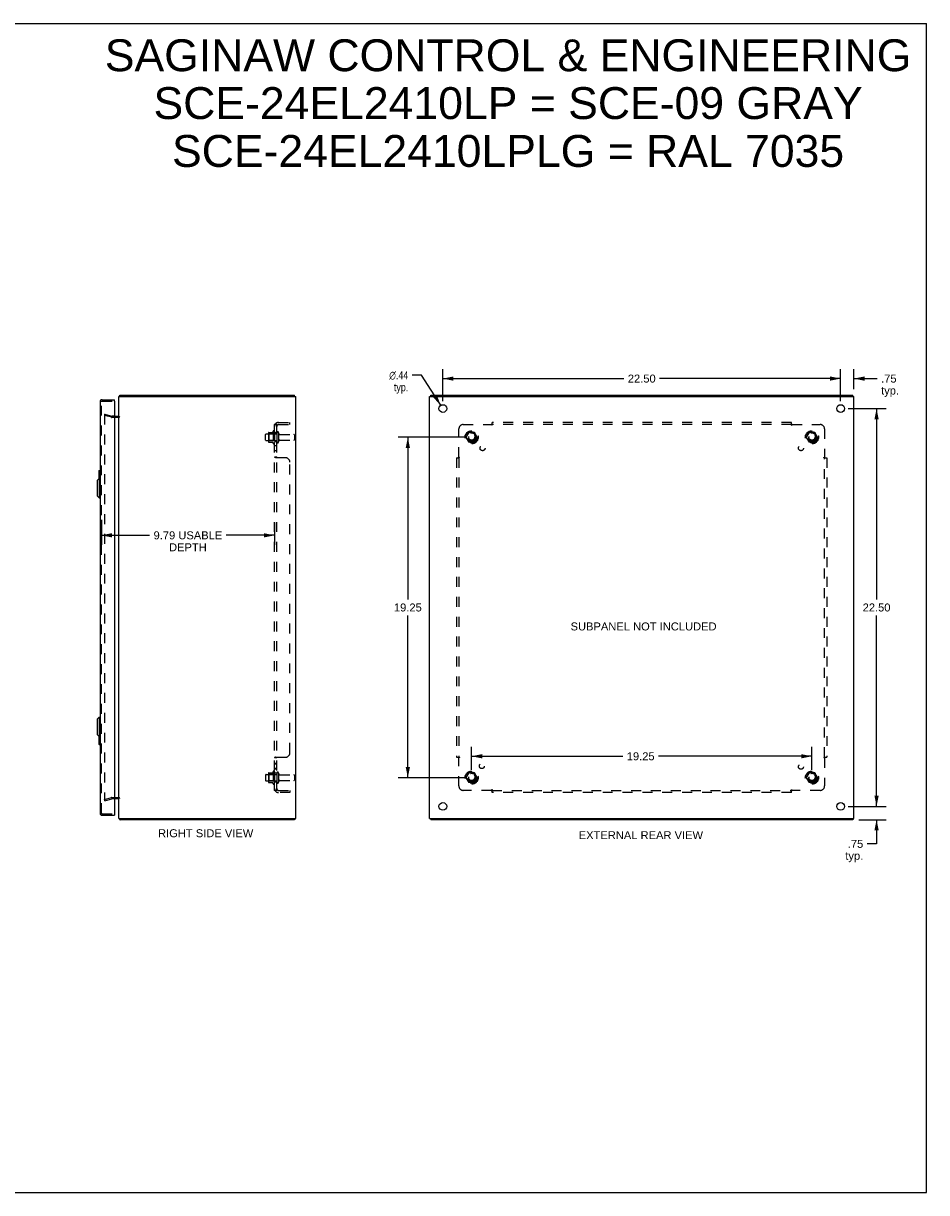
# Model space of a CAD drawing. Header units: inches. Extents: x 0 to 102, y 0 to 66.
# Tile 4 of 4: x 51 to 102, y 0 to 66. Entities that reach past the tile are written whole.
import ezdxf

# ---------------------------------------------------------------- set-up
doc = ezdxf.new("R2010")
doc.units = ezdxf.units.IN
doc.header["$LTSCALE"] = 5.620219
doc.header["$MEASUREMENT"] = 0
doc.linetypes.add('HIDDEN', pattern=[0.2, 0.1, -0.1])
doc.layers.get('0').update_dxf_attribs({"linetype": 'CONTINUOUS'})
for name, color, linetype in [('DEFAULT_2', 8, 'HIDDEN'), ('DIMENSIONS', 7, 'CONTINUOUS'), ('DOOR_ASSEMBLY', 7, 'CONTINUOUS'), ('SUBPANEL', 7, 'CONTINUOUS')]:
    doc.layers.add(name, color=color, linetype=linetype)
doc.styles.get("Standard").update_dxf_attribs({"font": 'arial.ttf'})
doc.styles.add('TEXTSTYLE_1', font='gdt', dxfattribs={"width": 0.8})
doc.dimstyles.new('DIMSTYLE_1', dxfattribs={"dimtxt": 0.45082, "dimasz": 0.601093, "dimexe": 0.09, "dimexo": 0.07, "dimgap": 0.0375, "dimtad": 0, "dimtih": 1, "dimtoh": 1, "dimzin": 4, "dimdsep": 46, "dimtxsty": 'Standard', "dimblk": '_FILLED', "dimblk1": '_FILLED', "dimblk2": '_FILLED', "dimcen": 0.09, "dimadec": 3, "dimazin": 1, "dimtfac": 1, "dimtdec": 3, "dimtofl": 0, "dimtmove": 0, "dimatfit": 3, "dimldrblk": '_FILLED', "dimfxl": 0, "dimtolj": 1, "dimtzin": 4, "dimarcsym": 0})
doc.dimstyles.new('DIMSTYLE_2', dxfattribs={"dimtxt": 0.45082, "dimasz": 0.601093, "dimexe": 0.09, "dimexo": 0.07, "dimgap": 0.09, "dimtad": 0, "dimtih": 1, "dimtoh": 1, "dimzin": 4, "dimdsep": 46, "dimtxsty": 'Standard', "dimblk": '_FILLED', "dimblk1": '_FILLED', "dimblk2": '_FILLED', "dimcen": 0.09, "dimadec": 3, "dimazin": 1, "dimtfac": 1, "dimtdec": 3, "dimtofl": 0, "dimtmove": 0, "dimatfit": 1, "dimldrblk": '_FILLED', "dimfxl": 0, "dimtolj": 1, "dimtzin": 4, "dimarcsym": 0})

# ---------------------------------------------------------------- blocks, each defined once
blk = doc.blocks.new('_FILLED')
at = {"color": 0, "linetype": 'ByBlock'}
blk.add_solid([(0, 0), (-1, 0.2), (-1, -0.2)], dxfattribs=at)
blk = doc.blocks.new('*D6')
at = {"layer": 'DIMENSIONS', "color": 2, "linetype": 'Continuous'}
for p, q in [((55.503, 38.052), (55.503, 36.629)), ((65.296, 37.9), (65.296, 36.629)), ((55.503, 37.17), (58.234, 37.17)), ((65.296, 37.17), (62.565, 37.17))]:
    blk.add_line(p, q, dxfattribs=at)
at = {"layer": 'DIMENSIONS', "color": 2, "linetype": 'Continuous', "xscale": 0.6010928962, "yscale": 0.6010928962, "zscale": 0.6010928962, "rotation": 180}
blk.add_blockref('_FILLED', (55.503, 37.17), dxfattribs=at)
at = {"layer": 'DIMENSIONS', "color": 2, "linetype": 'Continuous', "xscale": 0.6010928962, "yscale": 0.6010928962, "zscale": 0.6010928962}
blk.add_blockref('_FILLED', (65.296, 37.17), dxfattribs=at)
at = {"layer": 'DIMENSIONS', "color": 2, "linetype": 'Continuous', "insert": (60.4, 37.395), "char_height": 0.45082, "width": 3.87973, "attachment_point": 2, "line_spacing_factor": 0.9}
blk.add_mtext('9.79 USABLE\\PDEPTH', dxfattribs=at)
blk = doc.blocks.new('*D7')
at = {"layer": 'DIMENSIONS', "color": 2, "linetype": 'Continuous'}
for p, q in [((97.321, 44.76), (97.321, 46.575)), ((98.071, 45.435), (98.071, 46.575)), ((97.321, 46.034), (96.119, 46.034)), ((98.071, 46.034), (99.386, 46.034))]:
    blk.add_line(p, q, dxfattribs=at)
at = {"layer": 'DIMENSIONS', "color": 2, "linetype": 'Continuous', "xscale": 0.6010928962, "yscale": 0.6010928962, "zscale": 0.6010928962}
blk.add_blockref('_FILLED', (97.321, 46.034), dxfattribs=at)
at = {"layer": 'DIMENSIONS', "color": 2, "linetype": 'Continuous', "xscale": 0.6010928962, "yscale": 0.6010928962, "zscale": 0.6010928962, "rotation": 180}
blk.add_blockref('_FILLED', (98.071, 46.034), dxfattribs=at)
at = {"layer": 'DIMENSIONS', "color": 2, "linetype": 'Continuous', "insert": (99.611, 46.259), "char_height": 0.4508, "width": 1.01393, "attachment_point": 1, "line_spacing_factor": 0.9}
blk.add_mtext('.75\\Ptyp.', dxfattribs=at)
blk = doc.blocks.new('*D8')
at = {"layer": 'DIMENSIONS', "color": 2, "linetype": 'Continuous'}
for p, q in [((99.354, 21.839), (99.354, 23.042)), ((97.742, 21.839), (99.895, 21.839)), ((98.349, 21.089), (99.895, 21.089)), ((99.354, 21.089), (99.354, 19.724)), ((99.354, 19.724), (98.828, 19.724))]:
    blk.add_line(p, q, dxfattribs=at)
at = {"layer": 'DIMENSIONS', "color": 2, "linetype": 'Continuous', "xscale": 0.6010928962, "yscale": 0.6010928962, "zscale": 0.6010928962}
for p, rotation in [((99.354, 21.839), 270), ((99.354, 21.089), 90)]:
    blk.add_blockref('_FILLED', p, dxfattribs=dict(at, rotation=rotation))
at = {"layer": 'DIMENSIONS', "color": 2, "linetype": 'Continuous', "insert": (98.602, 19.949), "char_height": 0.4508, "width": 1.01393, "attachment_point": 3, "line_spacing_factor": 0.9}
blk.add_mtext('.75\\Ptyp.', dxfattribs=at)
blk = doc.blocks.new('*D9')
at = {"layer": 'DIMENSIONS', "color": 2, "linetype": 'Continuous'}
for p, q in [((74.821, 44.76), (74.821, 46.575)), ((97.321, 44.76), (97.321, 46.575)), ((74.821, 46.034), (85.058, 46.034)), ((97.321, 46.034), (87.084, 46.034))]:
    blk.add_line(p, q, dxfattribs=at)
at = {"layer": 'DIMENSIONS', "color": 2, "linetype": 'Continuous', "xscale": 0.6010928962, "yscale": 0.6010928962, "zscale": 0.6010928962, "rotation": 180}
blk.add_blockref('_FILLED', (74.821, 46.034), dxfattribs=at)
at = {"layer": 'DIMENSIONS', "color": 2, "linetype": 'Continuous', "xscale": 0.6010928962, "yscale": 0.6010928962, "zscale": 0.6010928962}
blk.add_blockref('_FILLED', (97.321, 46.034), dxfattribs=at)
at = {"layer": 'DIMENSIONS', "color": 2, "linetype": 'Continuous', "insert": (86.071, 46.259), "char_height": 0.4508, "width": 1.57535, "attachment_point": 2, "line_spacing_factor": 0.9}
blk.add_mtext('22.50', dxfattribs=at)
blk = doc.blocks.new('*D10')
at = {"layer": 'DIMENSIONS', "color": 2, "linetype": 'Continuous'}
for p, q in [((97.742, 44.339), (99.895, 44.339)), ((99.354, 44.339), (99.354, 33.54)), ((99.354, 21.839), (99.354, 32.639)), ((97.742, 21.839), (99.895, 21.839))]:
    blk.add_line(p, q, dxfattribs=at)
at = {"layer": 'DIMENSIONS', "color": 2, "linetype": 'Continuous', "xscale": 0.6010928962, "yscale": 0.6010928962, "zscale": 0.6010928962}
for p, rotation in [((99.354, 44.339), 90), ((99.354, 21.839), 270)]:
    blk.add_blockref('_FILLED', p, dxfattribs=dict(at, rotation=rotation))
at = {"layer": 'DIMENSIONS', "color": 2, "linetype": 'Continuous', "insert": (99.354, 33.315), "char_height": 0.4508, "width": 1.57535, "attachment_point": 2, "line_spacing_factor": 0.9}
blk.add_mtext('22.50', dxfattribs=at)
blk = doc.blocks.new('*D11')
at = {"layer": 'DIMENSIONS', "color": 2, "linetype": 'Continuous'}
for p, q in [((73.616, 46.221), (73.09, 46.221)), ((74.703, 44.524), (73.616, 46.221))]:
    blk.add_line(p, q, dxfattribs=at)
at = {"layer": 'DIMENSIONS', "color": 2, "linetype": 'Continuous', "xscale": 0.6010928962, "yscale": 0.6010928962, "zscale": 0.6010928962, "rotation": 302.6368237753}
blk.add_blockref('_FILLED', (74.703, 44.524), dxfattribs=at)
at = {"layer": 'DIMENSIONS', "color": 2, "linetype": 'Continuous', "insert": (72.865, 46.446), "char_height": 0.45082, "width": 1.47592, "attachment_point": 3, "line_spacing_factor": 0.9, "style": 'TEXTSTYLE_1'}
blk.add_mtext('{\\fgdt;n}\\fArial;.44\\Ptyp.', dxfattribs=at)
blk = doc.blocks.new('*D12')
at = {"layer": 'DIMENSIONS', "color": 2, "linetype": 'Continuous'}
for p, q in [((76.025, 42.714), (72.3, 42.714)), ((72.841, 42.714), (72.841, 33.54)), ((72.841, 23.464), (72.841, 32.639)), ((76.025, 23.464), (72.3, 23.464))]:
    blk.add_line(p, q, dxfattribs=at)
at = {"layer": 'DIMENSIONS', "color": 2, "linetype": 'Continuous', "xscale": 0.6010928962, "yscale": 0.6010928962, "zscale": 0.6010928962}
for p, rotation in [((72.841, 42.714), 90), ((72.841, 23.464), 270)]:
    blk.add_blockref('_FILLED', p, dxfattribs=dict(at, rotation=rotation))
at = {"layer": 'DIMENSIONS', "color": 2, "linetype": 'Continuous', "insert": (72.841, 33.315), "char_height": 0.4508, "width": 1.57535, "attachment_point": 2, "line_spacing_factor": 0.9}
blk.add_mtext('19.25', dxfattribs=at)
blk = doc.blocks.new('*D13')
at = {"layer": 'DIMENSIONS', "color": 2, "linetype": 'Continuous'}
for p, q in [((76.446, 23.885), (76.446, 25.217)), ((95.696, 23.885), (95.696, 25.217)), ((76.446, 24.676), (84.998, 24.676)), ((95.696, 24.676), (87.024, 24.676))]:
    blk.add_line(p, q, dxfattribs=at)
at = {"layer": 'DIMENSIONS', "color": 2, "linetype": 'Continuous', "xscale": 0.6010928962, "yscale": 0.6010928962, "zscale": 0.6010928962, "rotation": 180}
blk.add_blockref('_FILLED', (76.446, 24.676), dxfattribs=at)
at = {"layer": 'DIMENSIONS', "color": 2, "linetype": 'Continuous', "xscale": 0.6010928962, "yscale": 0.6010928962, "zscale": 0.6010928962}
blk.add_blockref('_FILLED', (95.696, 24.676), dxfattribs=at)
at = {"layer": 'DIMENSIONS', "color": 2, "linetype": 'Continuous', "insert": (86.011, 24.901), "char_height": 0.4508, "width": 1.57535, "attachment_point": 2, "line_spacing_factor": 0.9}
blk.add_mtext('19.25', dxfattribs=at)

msp = doc.modelspace()

# ---------------------------------------------------------------- linework, layer by layer
at = {"color": 7, "linetype": 'Continuous'}
for p, q in [((0, 66.12), (102.186, 66.12)), ((102.186, 0), (102.186, 66.12)), ((56.559, 45.014), (56.559, 45.089)), ((66.433, 45.014), (66.433, 45.089)), ((74.134, 45.014), (74.134, 45.089)), ((98.008, 45.014), (98.008, 45.089)), ((66.433, 21.164), (66.433, 21.089)), ((74.134, 21.164), (74.134, 21.089)), ((98.008, 21.164), (98.008, 21.089)), ((0, 0), (102.186, 0))]:
    msp.add_line(p, q, dxfattribs=at)
at = {"color": 3, "linetype": 'Continuous'}
for p, q in [((56.496, 21.164), (56.496, 45.014)), ((56.496, 45.014), (66.496, 45.014)), ((56.559, 45.089), (66.433, 45.089)), ((66.496, 21.164), (66.496, 45.014)), ((74.071, 21.164), (74.071, 45.014)), ((74.071, 45.014), (98.071, 45.014)), ((74.134, 45.089), (98.008, 45.089)), ((98.071, 21.164), (98.071, 45.014)), ((56.253, 43.914), (56.454, 43.914)), ((56.454, 22.264), (56.253, 22.264)), ((56.496, 21.164), (66.496, 21.164)), ((74.071, 21.164), (98.071, 21.164)), ((66.433, 21.089), (56.559, 21.089)), ((98.008, 21.089), (74.134, 21.089))]:
    msp.add_line(p, q, dxfattribs=at)
for points in [[(56.534, 45.059), (56.535, 45.06), (56.537, 45.062), (56.538, 45.063), (56.539, 45.065), (56.54, 45.067), (56.542, 45.069), (56.543, 45.071)], [(56.543, 45.071), (56.545, 45.076), (56.546, 45.078), (56.547, 45.079), (56.548, 45.081), (56.549, 45.083), (56.551, 45.084), (56.552, 45.086), (56.553, 45.087), (56.554, 45.088), (56.555, 45.088), (56.556, 45.089), (56.557, 45.089), (56.558, 45.089), (56.559, 45.089)], [(56.534, 21.12), (56.535, 21.119), (56.537, 21.117), (56.538, 21.116), (56.539, 21.114), (56.54, 21.112), (56.542, 21.11), (56.543, 21.107), (56.545, 21.103)], [(56.545, 21.103), (56.546, 21.101), (56.547, 21.099), (56.548, 21.098), (56.549, 21.096), (56.551, 21.094), (56.552, 21.093), (56.553, 21.092), (56.554, 21.091), (56.555, 21.09), (56.556, 21.09), (56.557, 21.09), (56.558, 21.089), (56.559, 21.089)]]:
    msp.add_lwpolyline(points, dxfattribs=at)
for centre in [(74.821, 44.339), (97.321, 44.339), (74.821, 21.839), (97.321, 21.839)]:
    msp.add_circle(centre, 0.219, dxfattribs=at)
for centre, radius, start, end in [((56.613, 44.972), 0.117, 132.55692, 158.95978), ((56.454, 43.956), 0.042, 270, 360), ((56.454, 22.222), 0.042, 0, 90), ((56.613, 21.206), 0.117, 201.04022, 227.44308)]:
    msp.add_arc(centre, radius, start, end, dxfattribs=at)
at = {"layer": 'DEFAULT_2', "color": 8, "linetype": 'HIDDEN'}
for p, q in [((55.703, 44.019), (55.684, 43.946)), ((55.684, 43.994), (55.684, 43.992)), ((55.684, 43.992), (55.684, 22.187)), ((56.07, 43.843), (55.684, 43.946)), ((55.703, 44.012), (55.702, 44.012)), ((55.703, 44.019), (56.089, 43.915)), ((56.253, 43.914), (56.096, 43.914)), ((56.454, 43.839), (56.096, 43.839)), ((64.971, 42.992), (65.198, 42.992)), ((65.226, 43.07), (65.226, 42.359)), ((65.296, 43.049), (65.296, 42.38)), ((76.283, 42.987), (76.129, 42.719)), ((76.601, 42.992), (76.292, 42.992)), ((76.764, 42.719), (76.609, 42.987)), ((95.533, 42.987), (95.379, 42.719)), ((95.851, 42.992), (95.542, 42.992)), ((96.014, 42.719), (95.859, 42.987)), ((64.796, 42.557), (64.796, 42.872)), ((64.826, 42.902), (65.421, 42.902)), ((64.826, 42.527), (65.421, 42.527)), ((64.96, 42.97), (64.96, 42.459)), ((64.98, 42.898), (64.96, 42.918)), ((64.98, 42.531), (64.96, 42.511)), ((64.971, 42.437), (65.198, 42.437)), ((64.98, 42.898), (64.98, 42.531)), ((65.276, 42.898), (64.98, 42.898)), ((65.276, 42.531), (64.98, 42.531)), ((65.276, 42.898), (65.296, 42.918)), ((65.276, 42.898), (65.276, 42.531)), ((65.276, 42.531), (65.296, 42.511)), ((65.421, 42.972), (65.421, 42.457)), ((65.531, 42.972), (65.531, 42.457)), ((65.594, 42.879), (66.391, 42.879)), ((65.594, 42.549), (66.391, 42.549)), ((66.421, 42.849), (66.421, 42.579)), ((76.129, 42.709), (76.283, 42.442)), ((76.601, 42.437), (76.292, 42.437)), ((76.609, 42.442), (76.764, 42.709)), ((95.379, 42.709), (95.533, 42.442)), ((95.851, 42.437), (95.542, 42.437)), ((95.859, 42.442), (96.014, 42.709)), ((65.226, 23.82), (65.226, 23.109)), ((64.796, 23.622), (64.796, 23.307)), ((64.826, 23.652), (65.421, 23.652)), ((64.826, 23.277), (65.421, 23.277)), ((64.96, 23.72), (64.96, 23.209)), ((64.98, 23.648), (64.96, 23.668)), ((64.98, 23.281), (64.96, 23.261)), ((64.971, 23.742), (65.198, 23.742)), ((64.971, 23.187), (65.198, 23.187)), ((65.276, 23.648), (64.98, 23.648)), ((64.98, 23.648), (64.98, 23.281)), ((65.276, 23.281), (64.98, 23.281)), ((65.276, 23.648), (65.296, 23.668)), ((65.276, 23.648), (65.276, 23.281)), ((65.276, 23.281), (65.296, 23.261)), ((65.296, 23.799), (65.296, 23.13)), ((65.421, 23.722), (65.421, 23.207)), ((65.531, 23.722), (65.531, 23.207)), ((65.594, 23.629), (66.391, 23.629)), ((65.594, 23.299), (66.391, 23.299)), ((66.421, 23.599), (66.421, 23.329)), ((76.283, 23.737), (76.129, 23.469)), ((76.129, 23.459), (76.283, 23.192)), ((76.601, 23.742), (76.292, 23.742)), ((76.601, 23.187), (76.292, 23.187)), ((76.764, 23.469), (76.609, 23.737)), ((76.609, 23.192), (76.764, 23.459)), ((95.533, 23.737), (95.379, 23.469)), ((95.379, 23.459), (95.533, 23.192)), ((95.851, 23.742), (95.542, 23.742)), ((95.851, 23.187), (95.542, 23.187)), ((96.014, 23.469), (95.859, 23.737)), ((95.859, 23.192), (96.014, 23.459)), ((55.684, 22.233), (56.07, 22.336)), ((55.703, 22.16), (55.684, 22.233)), ((55.703, 22.16), (56.089, 22.264)), ((56.096, 22.339), (56.454, 22.339)), ((56.253, 22.264), (56.096, 22.264))]:
    msp.add_line(p, q, dxfattribs=at)
for points in [[(55.702, 44.012), (55.701, 44.012), (55.699, 44.011), (55.697, 44.011), (55.696, 44.01), (55.694, 44.009), (55.692, 44.009), (55.691, 44.007), (55.69, 44.006), (55.688, 44.005), (55.687, 44.004), (55.686, 44.002), (55.685, 44), (55.685, 43.999), (55.684, 43.997), (55.684, 43.995), (55.684, 43.994)], [(55.708, 44.011), (55.706, 44.011), (55.704, 44.012), (55.703, 44.012)], [(55.684, 22.187), (55.684, 22.185), (55.684, 22.183), (55.684, 22.182), (55.685, 22.18), (55.685, 22.178), (55.686, 22.177)], [(55.703, 22.167), (55.702, 22.167), (55.701, 22.167), (55.699, 22.168), (55.697, 22.168), (55.696, 22.169), (55.694, 22.169), (55.692, 22.17), (55.691, 22.171), (55.69, 22.173), (55.688, 22.174), (55.687, 22.175), (55.686, 22.177)], [(55.708, 22.168), (55.706, 22.167), (55.704, 22.167), (55.703, 22.167)]]:
    msp.add_lwpolyline(points, dxfattribs=at)
for centre, radius in [((76.446, 42.714), 0.372), ((76.446, 42.714), 0.356), ((76.446, 42.714), 0.312), ((95.696, 42.714), 0.372), ((95.696, 42.714), 0.356), ((95.696, 42.714), 0.312), ((76.446, 42.714), 0.204), ((76.446, 42.714), 0.188), ((76.446, 42.714), 0.183), ((76.446, 42.714), 0.165), ((95.696, 42.714), 0.204), ((95.696, 42.714), 0.188), ((95.696, 42.714), 0.183), ((95.696, 42.714), 0.165), ((76.446, 23.464), 0.372), ((76.446, 23.464), 0.356), ((95.696, 23.464), 0.372), ((95.696, 23.464), 0.356), ((76.446, 23.464), 0.312), ((76.446, 23.464), 0.204), ((76.446, 23.464), 0.188), ((76.446, 23.464), 0.183), ((76.446, 23.464), 0.165), ((95.696, 23.464), 0.312), ((95.696, 23.464), 0.204), ((95.696, 23.464), 0.188), ((95.696, 23.464), 0.183), ((95.696, 23.464), 0.165)]:
    msp.add_circle(centre, radius, dxfattribs=at)
for centre, radius, start, end in [((56.096, 43.939), 0.1, 255, 270), ((56.096, 43.939), 0.025, 255, 270), ((56.454, 43.956), 0.117, 270, 326.90018), ((65.101, 42.97), 0.141, 174.79195, 180), ((64.971, 42.982), 0.01, 90, 174.80617), ((65.18, 43.002), 0.01, 270, 336.03207), ((65.826, 42.714), 0.698, 149.33687, 156.03207), ((65.258, 43.049), 0.0384, 0, 145.55034), ((65.476, 42.972), 0.055, 0, 180), ((76.292, 42.982), 0.01, 90.01235, 149.98915), ((76.601, 42.982), 0.01, 30.01204, 89.98872), ((95.542, 42.982), 0.01, 90.01235, 149.98915), ((95.851, 42.982), 0.01, 30.01204, 89.98872), ((64.826, 42.872), 0.03, 90, 180), ((64.826, 42.557), 0.03, 180, 270), ((65.101, 42.459), 0.141, 180, 185.20805), ((64.971, 42.447), 0.01, 185.19383, 270), ((65.18, 42.427), 0.01, 23.96793, 90), ((65.826, 42.714), 0.698, 203.96793, 210.66313), ((65.258, 42.38), 0.0384, 214.44966, 360), ((65.476, 42.457), 0.055, 180, 360), ((65.594, 42.942), 0.0625, 180, 270), ((65.594, 42.487), 0.0625, 90, 180), ((66.391, 42.849), 0.03, 0, 90), ((66.391, 42.579), 0.03, 270, 360), ((76.137, 42.714), 0.01, 150.01268, 209.98829), ((76.292, 42.447), 0.01, 210.01204, 269.98872), ((76.601, 42.447), 0.01, 270.01235, 329.98915), ((76.755, 42.714), 0.01, 330.01268, 29.98829), ((95.387, 42.714), 0.01, 150.01268, 209.98829), ((95.542, 42.447), 0.01, 210.01204, 269.98872), ((95.851, 42.447), 0.01, 270.01235, 329.98915), ((96.005, 42.714), 0.01, 330.01268, 29.98829), ((65.826, 23.464), 0.698, 149.33687, 156.03207), ((65.258, 23.799), 0.0384, 0, 145.55034), ((64.826, 23.622), 0.03, 90, 180), ((64.826, 23.307), 0.03, 180, 270), ((65.101, 23.72), 0.141, 174.79195, 180), ((65.101, 23.209), 0.141, 180, 185.20805), ((64.971, 23.732), 0.01, 90, 174.80617), ((64.971, 23.197), 0.01, 185.19383, 270), ((65.18, 23.752), 0.01, 270, 336.03207), ((65.18, 23.177), 0.01, 23.96793, 90), ((65.826, 23.464), 0.698, 203.96793, 210.66313), ((65.476, 23.722), 0.055, 0, 180), ((65.476, 23.207), 0.055, 180, 360), ((65.594, 23.692), 0.0625, 180, 270), ((65.594, 23.237), 0.0625, 90, 180), ((66.391, 23.599), 0.03, 0, 90), ((66.391, 23.329), 0.03, 270, 360), ((76.137, 23.464), 0.01, 150.01268, 209.98829), ((76.292, 23.732), 0.01, 90.01235, 149.98915), ((76.292, 23.197), 0.01, 210.01204, 269.98872), ((76.601, 23.732), 0.01, 30.01204, 89.98872), ((76.601, 23.197), 0.01, 270.01235, 329.98915), ((76.755, 23.464), 0.01, 330.01268, 29.98829), ((95.387, 23.464), 0.01, 150.01268, 209.98829), ((95.542, 23.732), 0.01, 90.01235, 149.98915), ((95.542, 23.197), 0.01, 210.01204, 269.98872), ((95.851, 23.732), 0.01, 30.01204, 89.98872), ((95.851, 23.197), 0.01, 270.01235, 329.98915), ((96.005, 23.464), 0.01, 330.01268, 29.98829), ((65.258, 23.13), 0.0384, 214.44966, 360), ((56.096, 22.239), 0.1, 90, 105), ((56.096, 22.239), 0.025, 90, 105), ((56.454, 22.222), 0.117, 33.09982, 90)]:
    msp.add_arc(centre, radius, start, end, dxfattribs=at)
at = {"layer": 'DOOR_ASSEMBLY', "color": 3, "linetype": 'Continuous'}
for p, q in [((55.428, 44.722), (55.428, 21.456)), ((55.545, 44.839), (56.253, 44.839)), ((56.253, 44.749), (56.253, 21.429)), ((55.545, 21.339), (56.253, 21.339))]:
    msp.add_line(p, q, dxfattribs=at)
at = {"layer": 'DOOR_ASSEMBLY', "color": 8, "linetype": 'HIDDEN'}
for p, q in [((55.503, 21.456), (55.503, 44.722)), ((55.545, 44.764), (56.238, 44.764)), ((55.545, 21.414), (56.238, 21.414))]:
    msp.add_line(p, q, dxfattribs=at)
at = {"layer": 'DOOR_ASSEMBLY', "color": 7, "linetype": 'Continuous'}
for p, q in [((56.253, 44.764), (56.238, 44.764)), ((56.253, 44.764), (56.253, 44.839)), ((55.271, 40.272), (55.389, 40.391)), ((55.368, 40.824), (55.368, 40.37)), ((55.383, 40.839), (55.428, 40.839)), ((55.389, 40.391), (55.389, 39.288)), ((55.389, 40.391), (55.428, 40.391)), ((55.415, 40.739), (55.415, 40.391)), ((55.271, 40.272), (55.271, 39.406)), ((55.271, 39.406), (55.389, 39.288)), ((55.389, 39.288), (55.428, 39.288)), ((55.271, 26.772), (55.389, 26.891)), ((55.271, 26.772), (55.271, 25.906)), ((55.389, 26.891), (55.428, 26.891)), ((55.389, 26.891), (55.389, 25.788)), ((55.271, 25.906), (55.389, 25.788)), ((55.368, 25.809), (55.368, 25.354)), ((55.389, 25.788), (55.428, 25.788)), ((55.415, 25.788), (55.415, 25.439)), ((55.383, 25.339), (55.428, 25.339)), ((56.238, 21.414), (56.253, 21.414)), ((56.253, 21.414), (56.253, 21.339))]:
    msp.add_line(p, q, dxfattribs=at)
for points in [[(55.413, 40.776), (55.414, 40.77), (55.414, 40.764), (55.414, 40.758), (55.415, 40.752), (55.415, 40.746), (55.415, 40.739)], [(55.415, 25.439), (55.415, 25.433), (55.415, 25.427), (55.414, 25.421), (55.414, 25.415), (55.414, 25.409), (55.413, 25.403)]]:
    msp.add_lwpolyline(points, dxfattribs=at)
at = {"layer": 'DOOR_ASSEMBLY', "color": 3, "linetype": 'Continuous'}
for centre, radius, start, end in [((55.545, 44.722), 0.117, 90, 180), ((56.238, 44.749), 0.015, 0, 90), ((55.545, 21.456), 0.117, 180, 270), ((56.238, 21.429), 0.015, 270, 360)]:
    msp.add_arc(centre, radius, start, end, dxfattribs=at)
at = {"layer": 'DOOR_ASSEMBLY', "color": 8, "linetype": 'HIDDEN'}
for centre, start, end in [((55.545, 44.722), 90, 180), ((55.545, 21.456), 180, 270)]:
    msp.add_arc(centre, 0.042, start, end, dxfattribs=at)
at = {"layer": 'DOOR_ASSEMBLY', "color": 7, "linetype": 'Continuous'}
for centre, start, end in [((55.383, 40.824), 90, 180), ((55.413, 40.824), 0, 90), ((55.383, 25.354), 180, 270), ((55.413, 25.354), 270, 360)]:
    msp.add_arc(centre, 0.015, start, end, dxfattribs=at)
at = {"layer": 'SUBPANEL', "color": 8, "linetype": 'HIDDEN'}
for p, q in [((65.296, 22.746), (65.296, 43.433)), ((65.421, 43.433), (65.296, 43.433)), ((65.35, 43.472), (65.447, 43.392)), ((65.374, 43.431), (65.375, 43.431)), ((65.375, 43.431), (65.376, 43.43)), ((65.376, 43.43), (65.378, 43.43)), ((65.378, 43.43), (65.379, 43.43)), ((65.379, 43.43), (65.381, 43.429)), ((65.381, 43.429), (65.382, 43.429)), ((65.382, 43.429), (65.383, 43.428)), ((65.383, 43.428), (65.385, 43.428)), ((65.385, 43.428), (65.387, 43.427)), ((65.387, 43.427), (65.388, 43.427)), ((65.388, 43.427), (65.39, 43.426)), ((65.39, 43.426), (65.391, 43.426)), ((65.391, 43.426), (65.393, 43.425)), ((65.408, 43.419), (65.41, 43.418)), ((65.421, 22.746), (65.421, 43.433)), ((65.422, 43.413), (65.421, 43.413)), ((65.425, 43.41), (65.425, 43.41)), ((65.533, 43.558), (66.171, 43.558)), ((65.533, 43.433), (66.171, 43.433)), ((66.171, 43.433), (66.171, 43.558)), ((75.727, 41.594), (75.727, 43.183)), ((75.977, 43.433), (77.567, 43.433)), ((77.58, 43.414), (77.576, 43.42)), ((77.602, 43.392), (77.602, 43.558)), ((94.54, 43.558), (77.602, 43.558)), ((94.54, 43.433), (77.602, 43.433)), ((94.54, 43.392), (94.54, 43.558)), ((94.573, 43.435), (94.575, 43.433)), ((94.575, 43.433), (96.165, 43.433)), ((96.415, 43.183), (96.415, 41.594)), ((65.421, 42.964), (65.296, 42.964)), ((65.421, 42.464), (65.296, 42.464)), ((65.421, 42.236), (65.296, 42.236)), ((65.421, 41.955), (65.296, 41.955)), ((65.296, 41.593), (65.296, 41.594)), ((65.421, 41.594), (65.296, 41.594)), ((65.31, 41.578), (65.308, 41.579)), ((65.921, 41.558), (65.35, 41.558)), ((65.422, 41.589), (65.422, 41.59)), ((65.425, 41.586), (65.424, 41.587)), ((66.171, 24.871), (66.171, 41.308)), ((75.602, 41.558), (75.602, 24.621)), ((75.602, 41.558), (75.768, 41.558)), ((75.725, 41.591), (75.727, 41.594)), ((75.727, 41.558), (75.727, 24.621)), ((96.374, 41.558), (96.54, 41.558)), ((96.396, 41.581), (96.402, 41.584)), ((96.415, 24.621), (96.415, 41.558)), ((96.54, 41.558), (96.54, 24.621)), ((65.421, 24.585), (65.296, 24.585)), ((65.35, 24.621), (65.921, 24.621)), ((65.421, 24.586), (65.421, 24.585)), ((65.424, 24.592), (65.423, 24.591)), ((65.427, 24.594), (65.425, 24.593)), ((65.447, 24.615), (65.447, 24.614)), ((75.602, 24.621), (75.768, 24.621)), ((75.727, 22.996), (75.727, 24.585)), ((75.746, 24.598), (75.74, 24.594)), ((96.374, 24.621), (96.54, 24.621)), ((96.417, 24.587), (96.415, 24.585)), ((96.415, 24.585), (96.415, 22.996)), ((65.421, 24.26), (65.296, 24.26)), ((65.421, 24.224), (65.296, 24.224)), ((65.421, 23.979), (65.296, 23.979)), ((65.421, 23.943), (65.296, 23.943)), ((65.421, 23.714), (65.296, 23.714)), ((65.421, 23.214), (65.296, 23.214)), ((65.421, 22.746), (65.296, 22.746)), ((65.35, 22.707), (65.447, 22.787)), ((65.364, 22.746), (65.365, 22.746)), ((65.439, 22.773), (65.435, 22.768)), ((65.533, 22.746), (66.171, 22.746)), ((66.171, 22.621), (65.533, 22.621)), ((66.171, 22.746), (66.171, 22.621)), ((77.567, 22.746), (75.977, 22.746)), ((77.569, 22.743), (77.567, 22.746)), ((77.602, 22.621), (77.602, 22.787)), ((77.602, 22.746), (94.54, 22.746)), ((94.54, 22.621), (77.602, 22.621)), ((94.54, 22.621), (94.54, 22.787)), ((94.563, 22.764), (94.566, 22.759)), ((96.165, 22.746), (94.575, 22.746))]:
    msp.add_line(p, q, dxfattribs=at)
for points in [[(65.318, 43.453), (65.315, 43.452), (65.313, 43.451), (65.31, 43.449), (65.308, 43.448), (65.305, 43.446), (65.303, 43.445), (65.301, 43.443), (65.299, 43.441), (65.298, 43.44), (65.297, 43.438), (65.297, 43.437), (65.296, 43.435), (65.296, 43.434), (65.296, 43.433)], [(65.35, 43.472), (65.349, 43.47), (65.347, 43.468), (65.345, 43.467), (65.342, 43.465), (65.34, 43.463), (65.337, 43.462), (65.334, 43.46), (65.331, 43.459), (65.328, 43.457), (65.325, 43.456), (65.318, 43.453)], [(65.362, 43.433), (65.361, 43.433), (65.361, 43.433), (65.361, 43.433), (65.362, 43.433), (65.362, 43.433), (65.362, 43.433), (65.362, 43.433), (65.363, 43.433), (65.363, 43.433), (65.364, 43.433), (65.364, 43.433), (65.365, 43.433), (65.365, 43.433), (65.366, 43.433), (65.366, 43.433), (65.367, 43.432), (65.367, 43.432), (65.368, 43.432), (65.369, 43.432), (65.369, 43.432), (65.37, 43.432), (65.37, 43.432), (65.371, 43.432), (65.372, 43.431), (65.372, 43.431), (65.373, 43.431), (65.374, 43.431)], [(65.364, 43.433), (65.364, 43.433), (65.364, 43.433), (65.363, 43.433), (65.363, 43.433), (65.362, 43.433), (65.362, 43.433), (65.362, 43.433), (65.362, 43.433), (65.362, 43.433)], [(65.393, 43.425), (65.395, 43.425), (65.396, 43.424), (65.396, 43.424), (65.397, 43.424), (65.398, 43.423), (65.399, 43.423), (65.4, 43.423), (65.401, 43.422), (65.402, 43.422), (65.403, 43.422), (65.403, 43.421), (65.404, 43.421), (65.405, 43.42), (65.406, 43.42), (65.407, 43.42), (65.407, 43.419), (65.408, 43.419)], [(65.41, 43.418), (65.411, 43.418), (65.412, 43.417), (65.413, 43.417), (65.413, 43.417), (65.414, 43.416), (65.415, 43.416), (65.415, 43.416), (65.416, 43.415), (65.416, 43.415), (65.417, 43.415), (65.418, 43.414), (65.418, 43.414), (65.419, 43.414), (65.419, 43.414), (65.42, 43.413), (65.42, 43.413), (65.421, 43.413), (65.421, 43.412), (65.422, 43.412), (65.422, 43.412), (65.423, 43.412), (65.423, 43.411), (65.424, 43.411), (65.424, 43.411), (65.424, 43.411), (65.425, 43.411), (65.425, 43.41), (65.425, 43.41), (65.425, 43.41)], [(65.436, 43.409), (65.435, 43.411), (65.433, 43.413), (65.431, 43.414), (65.43, 43.416), (65.428, 43.418), (65.427, 43.42), (65.425, 43.422), (65.424, 43.424), (65.423, 43.426), (65.422, 43.427), (65.422, 43.429), (65.421, 43.431), (65.421, 43.432), (65.421, 43.433)], [(65.425, 43.41), (65.425, 43.41), (65.425, 43.41), (65.425, 43.41), (65.425, 43.411), (65.424, 43.411), (65.424, 43.411), (65.424, 43.411), (65.423, 43.411), (65.423, 43.412), (65.423, 43.412), (65.422, 43.412), (65.422, 43.413), (65.422, 43.413)], [(65.447, 43.392), (65.447, 43.393), (65.447, 43.393), (65.447, 43.394), (65.447, 43.395), (65.447, 43.395), (65.447, 43.396), (65.446, 43.397), (65.446, 43.398), (65.445, 43.399), (65.444, 43.4), (65.443, 43.402), (65.442, 43.403), (65.44, 43.404), (65.439, 43.406), (65.436, 43.409)], [(77.578, 43.445), (77.576, 43.443), (77.575, 43.441), (77.573, 43.44), (77.572, 43.438), (77.57, 43.437), (77.569, 43.435), (77.567, 43.433)], [(77.576, 43.42), (77.575, 43.422), (77.574, 43.424), (77.573, 43.426), (77.571, 43.427), (77.57, 43.429), (77.569, 43.431), (77.568, 43.432), (77.567, 43.433)], [(77.585, 43.452), (77.581, 43.448), (77.578, 43.445)], [(77.602, 43.392), (77.601, 43.393), (77.6, 43.393), (77.598, 43.394), (77.597, 43.395), (77.596, 43.395), (77.595, 43.396), (77.593, 43.397), (77.592, 43.398), (77.591, 43.399), (77.59, 43.4), (77.589, 43.402), (77.587, 43.403), (77.586, 43.404), (77.585, 43.406), (77.584, 43.407), (77.583, 43.409), (77.582, 43.411), (77.581, 43.413), (77.58, 43.414)], [(77.602, 43.472), (77.601, 43.47), (77.6, 43.468), (77.599, 43.467), (77.597, 43.465), (77.596, 43.463), (77.595, 43.462), (77.593, 43.46), (77.592, 43.459), (77.591, 43.457), (77.589, 43.456), (77.588, 43.455), (77.587, 43.453), (77.585, 43.452)], [(94.54, 43.472), (94.541, 43.47), (94.542, 43.468), (94.544, 43.467), (94.545, 43.465), (94.546, 43.463), (94.548, 43.462), (94.549, 43.46), (94.55, 43.459), (94.552, 43.457), (94.553, 43.456), (94.554, 43.455), (94.556, 43.453), (94.557, 43.452), (94.563, 43.446)], [(94.54, 43.392), (94.541, 43.393), (94.543, 43.393), (94.544, 43.394), (94.545, 43.395), (94.546, 43.395), (94.548, 43.396), (94.549, 43.397), (94.55, 43.398), (94.551, 43.399), (94.552, 43.4), (94.554, 43.402), (94.555, 43.403), (94.556, 43.404), (94.557, 43.406), (94.558, 43.407), (94.559, 43.409), (94.56, 43.411), (94.562, 43.413), (94.563, 43.414), (94.565, 43.418)], [(94.563, 43.446), (94.564, 43.445), (94.566, 43.443), (94.567, 43.441), (94.569, 43.44), (94.57, 43.438), (94.572, 43.437), (94.573, 43.435)], [(94.565, 43.418), (94.566, 43.42), (94.567, 43.422), (94.568, 43.424), (94.57, 43.426), (94.571, 43.427), (94.572, 43.429), (94.573, 43.431), (94.574, 43.432), (94.575, 43.433)], [(65.308, 41.579), (65.305, 41.581), (65.303, 41.582), (65.301, 41.584), (65.299, 41.586), (65.298, 41.587), (65.297, 41.589), (65.297, 41.59), (65.296, 41.591), (65.296, 41.593), (65.296, 41.594)], [(65.315, 41.575), (65.313, 41.577), (65.31, 41.578)], [(65.325, 41.571), (65.321, 41.573), (65.318, 41.574), (65.315, 41.575)], [(65.342, 41.563), (65.34, 41.565), (65.337, 41.566), (65.334, 41.567), (65.331, 41.569), (65.325, 41.571)], [(65.35, 41.558), (65.349, 41.559), (65.347, 41.561), (65.345, 41.562), (65.342, 41.563)], [(65.35, 41.558), (65.349, 41.559), (65.347, 41.561), (65.345, 41.562)], [(65.421, 41.591), (65.421, 41.592), (65.421, 41.594)], [(65.428, 41.583), (65.427, 41.584), (65.425, 41.586), (65.424, 41.587), (65.423, 41.588), (65.422, 41.589), (65.422, 41.59), (65.421, 41.591), (65.421, 41.592), (65.421, 41.594)], [(65.435, 41.579), (65.431, 41.581), (65.43, 41.582), (65.428, 41.583), (65.427, 41.584)], [(65.443, 41.572), (65.442, 41.573), (65.44, 41.574), (65.439, 41.575), (65.438, 41.576), (65.436, 41.578), (65.435, 41.579)], [(65.447, 41.558), (65.447, 41.56), (65.447, 41.561), (65.447, 41.562), (65.447, 41.563), (65.447, 41.565), (65.447, 41.566), (65.446, 41.567), (65.446, 41.568), (65.445, 41.57), (65.444, 41.571), (65.443, 41.572), (65.442, 41.573), (65.44, 41.574), (65.439, 41.575), (65.438, 41.576)], [(65.446, 41.568), (65.445, 41.57), (65.444, 41.571)], [(65.447, 41.558), (65.447, 41.56), (65.447, 41.561), (65.447, 41.562), (65.447, 41.563)], [(75.689, 41.558), (75.691, 41.559), (75.692, 41.561), (75.694, 41.562), (75.696, 41.563), (75.697, 41.565), (75.699, 41.566), (75.7, 41.567), (75.702, 41.569), (75.703, 41.57), (75.705, 41.571), (75.706, 41.573), (75.707, 41.574), (75.709, 41.575), (75.714, 41.581)], [(75.714, 41.581), (75.716, 41.582), (75.717, 41.584), (75.719, 41.586), (75.721, 41.587), (75.722, 41.589), (75.724, 41.59), (75.725, 41.591)], [(75.742, 41.583), (75.74, 41.584), (75.738, 41.586), (75.737, 41.587), (75.735, 41.588), (75.733, 41.589), (75.731, 41.59), (75.73, 41.591), (75.729, 41.592), (75.727, 41.594)], [(75.768, 41.558), (75.768, 41.56), (75.767, 41.561), (75.767, 41.562), (75.766, 41.563), (75.765, 41.565), (75.764, 41.566), (75.763, 41.567), (75.763, 41.568), (75.761, 41.57), (75.76, 41.571), (75.759, 41.572), (75.758, 41.573), (75.756, 41.574), (75.755, 41.575), (75.753, 41.576), (75.752, 41.578), (75.75, 41.579), (75.748, 41.58), (75.746, 41.581), (75.742, 41.583)], [(96.374, 41.558), (96.375, 41.56), (96.375, 41.561), (96.376, 41.562), (96.376, 41.563), (96.377, 41.565), (96.378, 41.566), (96.379, 41.567), (96.38, 41.568), (96.381, 41.57), (96.382, 41.571), (96.383, 41.572), (96.385, 41.573), (96.386, 41.574), (96.388, 41.575), (96.389, 41.576), (96.391, 41.578), (96.392, 41.579), (96.394, 41.58), (96.396, 41.581)], [(96.402, 41.584), (96.404, 41.586), (96.406, 41.587), (96.407, 41.588), (96.409, 41.589), (96.411, 41.59), (96.412, 41.591), (96.414, 41.592), (96.415, 41.594)], [(96.426, 41.582), (96.425, 41.584), (96.423, 41.586), (96.422, 41.587), (96.42, 41.589), (96.419, 41.59), (96.417, 41.591), (96.415, 41.594)], [(96.434, 41.575), (96.43, 41.579), (96.426, 41.582)], [(96.453, 41.558), (96.452, 41.559), (96.45, 41.561), (96.448, 41.562), (96.447, 41.563), (96.445, 41.565), (96.443, 41.566), (96.442, 41.567), (96.44, 41.569), (96.439, 41.57), (96.438, 41.571), (96.436, 41.573), (96.435, 41.574), (96.434, 41.575)], [(65.31, 24.601), (65.308, 24.6), (65.305, 24.598), (65.303, 24.596), (65.301, 24.595), (65.299, 24.593), (65.298, 24.592), (65.297, 24.59), (65.297, 24.589), (65.296, 24.587), (65.296, 24.586), (65.296, 24.585)], [(65.296, 24.587), (65.296, 24.586), (65.296, 24.585)], [(65.308, 24.6), (65.305, 24.598), (65.303, 24.596), (65.301, 24.595)], [(65.315, 24.604), (65.313, 24.602), (65.31, 24.601)], [(65.331, 24.61), (65.325, 24.608), (65.321, 24.606), (65.318, 24.605), (65.315, 24.604)], [(65.342, 24.616), (65.34, 24.614), (65.337, 24.613), (65.334, 24.612), (65.331, 24.61)], [(65.35, 24.621), (65.349, 24.619), (65.347, 24.618), (65.345, 24.617), (65.342, 24.616)], [(65.35, 24.621), (65.349, 24.619), (65.347, 24.618), (65.345, 24.617)], [(65.431, 24.598), (65.43, 24.597), (65.428, 24.596), (65.427, 24.594), (65.425, 24.593), (65.424, 24.592), (65.423, 24.591), (65.422, 24.59), (65.422, 24.589), (65.421, 24.587), (65.421, 24.586), (65.421, 24.585)], [(65.447, 24.621), (65.447, 24.619), (65.447, 24.618), (65.447, 24.617), (65.447, 24.615), (65.447, 24.614), (65.447, 24.613), (65.446, 24.612), (65.446, 24.611), (65.445, 24.609), (65.444, 24.608), (65.443, 24.607), (65.442, 24.606), (65.44, 24.605), (65.439, 24.603), (65.438, 24.602), (65.436, 24.601), (65.435, 24.6), (65.431, 24.598)], [(65.442, 24.606), (65.44, 24.605), (65.439, 24.603), (65.438, 24.602)], [(65.447, 24.621), (65.447, 24.619), (65.447, 24.618)], [(75.689, 24.621), (75.691, 24.619), (75.692, 24.618), (75.694, 24.617), (75.696, 24.616), (75.697, 24.614), (75.699, 24.613), (75.7, 24.612), (75.702, 24.61), (75.703, 24.609), (75.705, 24.608), (75.706, 24.606), (75.707, 24.605), (75.709, 24.604)], [(75.709, 24.604), (75.713, 24.6), (75.716, 24.596)], [(75.716, 24.596), (75.717, 24.595), (75.719, 24.593), (75.721, 24.592), (75.722, 24.59), (75.724, 24.589), (75.725, 24.587), (75.727, 24.585)], [(75.74, 24.594), (75.738, 24.593), (75.737, 24.592), (75.735, 24.591), (75.733, 24.59), (75.731, 24.589), (75.73, 24.587), (75.729, 24.586), (75.727, 24.585)], [(75.768, 24.621), (75.768, 24.619), (75.767, 24.618), (75.767, 24.617), (75.766, 24.615), (75.765, 24.614), (75.764, 24.613), (75.763, 24.612), (75.763, 24.611), (75.761, 24.609), (75.76, 24.608), (75.759, 24.607), (75.758, 24.606), (75.756, 24.605), (75.755, 24.603), (75.753, 24.602), (75.752, 24.601), (75.75, 24.6), (75.748, 24.599), (75.746, 24.598)], [(96.374, 24.621), (96.375, 24.619), (96.375, 24.618), (96.376, 24.617), (96.376, 24.615), (96.377, 24.614), (96.378, 24.613), (96.379, 24.612), (96.38, 24.611), (96.381, 24.609), (96.382, 24.608), (96.383, 24.607), (96.385, 24.606), (96.386, 24.605), (96.388, 24.603), (96.389, 24.602), (96.391, 24.601), (96.392, 24.6), (96.394, 24.599), (96.396, 24.598), (96.4, 24.596)], [(96.4, 24.596), (96.402, 24.594), (96.404, 24.593), (96.406, 24.592), (96.407, 24.591), (96.409, 24.59), (96.411, 24.589), (96.412, 24.587), (96.414, 24.586), (96.415, 24.585)], [(96.428, 24.598), (96.426, 24.596), (96.425, 24.595), (96.423, 24.593), (96.422, 24.592), (96.42, 24.59), (96.419, 24.589), (96.417, 24.587)], [(96.453, 24.621), (96.452, 24.619), (96.45, 24.618), (96.448, 24.617), (96.447, 24.616), (96.445, 24.614), (96.443, 24.613), (96.442, 24.612), (96.44, 24.61), (96.439, 24.609), (96.438, 24.608), (96.436, 24.606), (96.435, 24.605), (96.434, 24.604), (96.428, 24.598)], [(65.325, 22.723), (65.318, 22.726), (65.315, 22.727), (65.313, 22.728), (65.31, 22.73), (65.308, 22.731), (65.305, 22.732), (65.303, 22.734), (65.301, 22.736), (65.299, 22.737), (65.298, 22.739), (65.297, 22.74), (65.297, 22.742), (65.296, 22.743), (65.296, 22.745), (65.296, 22.746)], [(65.35, 22.707), (65.349, 22.709), (65.347, 22.711), (65.345, 22.712), (65.342, 22.714), (65.34, 22.716), (65.337, 22.717), (65.334, 22.719), (65.331, 22.72), (65.328, 22.722), (65.325, 22.723)], [(65.425, 22.769), (65.425, 22.769), (65.425, 22.769), (65.425, 22.769), (65.425, 22.769), (65.425, 22.768), (65.425, 22.768), (65.424, 22.768), (65.424, 22.768), (65.423, 22.768), (65.423, 22.767), (65.423, 22.767), (65.422, 22.767), (65.422, 22.766), (65.421, 22.766), (65.421, 22.766), (65.42, 22.766), (65.419, 22.765), (65.419, 22.765), (65.418, 22.765), (65.417, 22.764), (65.417, 22.764), (65.416, 22.763), (65.415, 22.763), (65.415, 22.763), (65.414, 22.762), (65.413, 22.762), (65.412, 22.762), (65.412, 22.761), (65.411, 22.761), (65.41, 22.761), (65.409, 22.76), (65.409, 22.76), (65.408, 22.759), (65.407, 22.759), (65.406, 22.759), (65.405, 22.758), (65.404, 22.758), (65.403, 22.758), (65.402, 22.757), (65.402, 22.757), (65.401, 22.756), (65.4, 22.756), (65.399, 22.756), (65.398, 22.755), (65.397, 22.755), (65.396, 22.755), (65.395, 22.754), (65.394, 22.754), (65.393, 22.754), (65.392, 22.753), (65.391, 22.753), (65.39, 22.752), (65.389, 22.752), (65.388, 22.752), (65.387, 22.751), (65.386, 22.751), (65.385, 22.751), (65.384, 22.751), (65.383, 22.75), (65.382, 22.75), (65.381, 22.75), (65.38, 22.749), (65.379, 22.749), (65.378, 22.749), (65.377, 22.749), (65.376, 22.748), (65.375, 22.748), (65.374, 22.748), (65.373, 22.748), (65.372, 22.747), (65.371, 22.747), (65.371, 22.747), (65.37, 22.747), (65.369, 22.747), (65.368, 22.747), (65.367, 22.746), (65.366, 22.746), (65.366, 22.746), (65.365, 22.746), (65.364, 22.746), (65.364, 22.746), (65.363, 22.746), (65.363, 22.746), (65.362, 22.746), (65.362, 22.746), (65.362, 22.746), (65.361, 22.746)], [(65.361, 22.746), (65.361, 22.746), (65.361, 22.746), (65.361, 22.746), (65.362, 22.746), (65.362, 22.746), (65.362, 22.746), (65.362, 22.746), (65.363, 22.746), (65.363, 22.746), (65.363, 22.746), (65.364, 22.746), (65.364, 22.746)], [(65.421, 22.766), (65.422, 22.766), (65.422, 22.766), (65.422, 22.767), (65.423, 22.767), (65.423, 22.767), (65.424, 22.767), (65.424, 22.768), (65.424, 22.768), (65.424, 22.768), (65.425, 22.768), (65.425, 22.768), (65.425, 22.769)], [(65.435, 22.768), (65.433, 22.766), (65.431, 22.764), (65.43, 22.763), (65.428, 22.761), (65.427, 22.759), (65.425, 22.757), (65.424, 22.755), (65.423, 22.753), (65.422, 22.751), (65.422, 22.75), (65.421, 22.748), (65.421, 22.747), (65.421, 22.746)], [(65.447, 22.787), (65.447, 22.786), (65.447, 22.785), (65.447, 22.785), (65.447, 22.784), (65.447, 22.783), (65.447, 22.783), (65.446, 22.782), (65.446, 22.781), (65.445, 22.78), (65.444, 22.778), (65.443, 22.777), (65.442, 22.776), (65.44, 22.774), (65.439, 22.773)], [(77.577, 22.761), (77.576, 22.759), (77.575, 22.757), (77.574, 22.755), (77.573, 22.753), (77.571, 22.751), (77.57, 22.75), (77.569, 22.748), (77.568, 22.747), (77.567, 22.746)], [(77.58, 22.732), (77.578, 22.734), (77.576, 22.736), (77.575, 22.737), (77.573, 22.739), (77.572, 22.74), (77.57, 22.742), (77.569, 22.743)], [(77.602, 22.787), (77.601, 22.786), (77.6, 22.785), (77.598, 22.785), (77.597, 22.784), (77.596, 22.783), (77.595, 22.783), (77.593, 22.782), (77.592, 22.781), (77.591, 22.78), (77.59, 22.778), (77.589, 22.777), (77.587, 22.776), (77.586, 22.774), (77.585, 22.773), (77.584, 22.771), (77.583, 22.77), (77.582, 22.768), (77.581, 22.766), (77.58, 22.764), (77.577, 22.761)], [(77.602, 22.707), (77.601, 22.709), (77.6, 22.711), (77.599, 22.712), (77.597, 22.714), (77.596, 22.716), (77.595, 22.717), (77.593, 22.719), (77.592, 22.72), (77.591, 22.722), (77.589, 22.723), (77.588, 22.724), (77.587, 22.726), (77.585, 22.727), (77.58, 22.732)], [(94.54, 22.787), (94.541, 22.786), (94.543, 22.785), (94.544, 22.785), (94.545, 22.784), (94.546, 22.783), (94.548, 22.783), (94.549, 22.782), (94.55, 22.781), (94.551, 22.78), (94.552, 22.778), (94.554, 22.777), (94.555, 22.776), (94.556, 22.774), (94.557, 22.773), (94.558, 22.771), (94.559, 22.77), (94.56, 22.768), (94.562, 22.766), (94.563, 22.764)], [(94.54, 22.707), (94.541, 22.709), (94.542, 22.711), (94.544, 22.712), (94.545, 22.714), (94.546, 22.716), (94.548, 22.717), (94.549, 22.719), (94.55, 22.72), (94.552, 22.722), (94.553, 22.723), (94.554, 22.724), (94.556, 22.726), (94.557, 22.727)], [(94.557, 22.727), (94.561, 22.731), (94.564, 22.734)], [(94.564, 22.734), (94.566, 22.736), (94.567, 22.737), (94.569, 22.739), (94.57, 22.74), (94.572, 22.742), (94.573, 22.743), (94.575, 22.746)], [(94.566, 22.759), (94.567, 22.757), (94.568, 22.755), (94.57, 22.753), (94.571, 22.751), (94.572, 22.75), (94.573, 22.748), (94.574, 22.747), (94.575, 22.746)]]:
    msp.add_lwpolyline(points, dxfattribs=at)
for centre, radius in [((76.446, 42.714), 0.25), ((95.696, 42.714), 0.25), ((77.065, 42.096), 0.141), ((95.077, 42.096), 0.141), ((77.026, 24.12), 0.141), ((95.077, 24.083), 0.141), ((76.446, 23.464), 0.25), ((95.696, 23.464), 0.25)]:
    msp.add_circle(centre, radius, dxfattribs=at)
for centre, radius, start, end in [((65.533, 43.321), 0.237, 90, 180), ((65.533, 43.321), 0.112, 90, 180), ((75.977, 43.183), 0.25, 90, 180), ((96.165, 43.183), 0.25, 0, 90), ((65.921, 41.308), 0.25, 0, 90), ((65.921, 24.871), 0.25, 270, 360), ((65.533, 22.858), 0.237, 180, 270), ((65.533, 22.858), 0.112, 180, 270), ((75.977, 22.996), 0.25, 180, 270), ((96.165, 22.996), 0.25, 270, 360)]:
    msp.add_arc(centre, radius, start, end, dxfattribs=at)

# ---------------------------------------------------------------- texts
at = {"layer": 'DIMENSIONS', "color": 2, "linetype": 'Continuous', "attachment_point": 2, "line_spacing_factor": 0.9}
for s, insert, char_height, width in [('SAGINAW CONTROL & ENGINEERING\\PSCE-24EL2410LP = SCE-09 GRAY\\PSCE-24EL2410LPLG = RAL 7035', (78.51, 65.219), 1.80328, 45.54452), ('SUBPANEL NOT INCLUDED', (86.175, 32.243), 0.45082, 8.2438), ('RIGHT SIDE VIEW', (61.405, 20.549), 0.45082, 5.37632), ('EXTERNAL REAR VIEW', (86.022, 20.439), 0.45082, 7.01871)]:
    msp.add_mtext(s, dxfattribs=dict(at, insert=insert, char_height=char_height, width=width))

# ---------------------------------------------------------------- dimensions: what is measured, and where the dimension line sits
at = {"layer": 'DIMENSIONS', "color": 2, "linetype": 'Continuous'}
dim = msp.add_diameter_dim_2p(p1=(74.703, 44.524), p2=(74.939, 44.155), text='%%c<>\\Ptyp.', dimstyle='DIMSTYLE_2', override={"dimpost": '<>'}, dxfattribs=at)
dim.commit()
dim.dimension.update_dxf_attribs({"geometry": '*D11', "text_midpoint": (72.127, 45.882), "dimtype": 163})
for base, p1, p2, angle, picture, middle in [((74.821, 46.034), (97.321, 44.69), (74.821, 44.69), 180, '*D9', (86.065, 46.031)), ((99.354, 21.839), (97.672, 44.339), (97.672, 21.839), 270, '*D10', (99.348, 33.087)), ((72.841, 23.464), (76.095, 42.714), (76.095, 23.464), 270, '*D12', (72.862, 33.087))]:
    dim = msp.add_linear_dim(base=base, p1=p1, p2=p2, angle=angle, dimstyle='DIMSTYLE_1', dxfattribs=at)
    dim.commit()
    dim.dimension.update_dxf_attribs({"geometry": picture, "text_midpoint": middle, "dimtype": 160})
for base, p1, p2, angle, text, picture, middle in [((97.321, 46.034), (98.071, 45.365), (97.321, 44.69), 180, '<>\\Ptyp.', '*D7', (100.118, 45.696)), ((55.503, 37.17), (65.296, 37.97), (55.503, 38.122), 180, '<> USABLE\\PDEPTH', '*D6', (60.4, 36.832)), ((99.354, 21.839), (98.279, 21.089), (97.672, 21.839), 90, '<>\\Ptyp.', '*D8', (98.095, 19.385))]:
    dim = msp.add_linear_dim(base=base, p1=p1, p2=p2, angle=angle, text=text, dimstyle='DIMSTYLE_1', dxfattribs=at)
    dim.commit()
    dim.dimension.update_dxf_attribs({"geometry": picture, "text_midpoint": middle, "dimtype": 160})
dim = msp.add_linear_dim(base=(95.696, 24.676), p1=(76.446, 23.815), p2=(95.696, 23.815), dimstyle='DIMSTYLE_1', dxfattribs=at)
dim.commit()
dim.dimension.update_dxf_attribs({"geometry": '*D13', "text_midpoint": (86.032, 24.673), "dimtype": 160})

doc.saveas('drawing.dxf')
